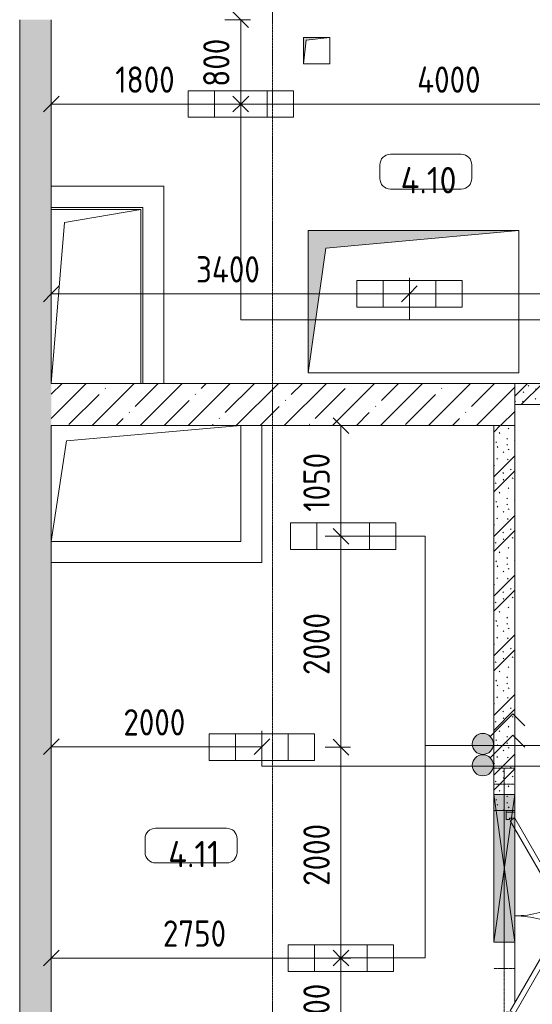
# Model space of a CAD drawing. Header units: millimetres. Extents: x -32229 to 170644, y -13689 to 125138.
# Tile 26 of 208: x -15865 to -10998, y 66011 to 75350. Entities that reach past the tile are written whole.
import ezdxf

# ---------------------------------------------------------------- set-up
doc = ezdxf.new("R2010")
doc.units = ezdxf.units.MM
doc.linetypes.add('3_ Штрих_ 1 х 1 мм', pattern=[2, 1, -1])
doc.linetypes.add('ADSK_Линия сетки', pattern=[25, 20, -2.5, 0, -2.5])
for name, color, linetype, lineweight in [('A-ANNO-DIMS', 7, 'Continuous', 9), ('A-ANNO-DIMS-200', 7, 'Continuous', 9), ('A-ANNO-NOTE', 7, 'Continuous', 18), ('A-AREA-IDEN', 7, 'Continuous', 9), ('A-DOOR', 7, 'Continuous', 18), ('A-DOOR-FRAM', 7, 'Continuous', 9), ('A-FLOR', 7, 'Continuous', 18), ('A-GLAZ', 7, 'Continuous', 18), ('A-WALL', 7, 'Continuous', 18), ('A-WALL-PATT', 7, 'Continuous', 40), ('I-WALL', 7, 'Continuous', 18), ('M-EQPM', 7, 'Continuous', 18), ('S-BEAM', 7, 'Continuous', 18), ('S-GRID', 7, 'Continuous', 9)]:
    doc.layers.add(name, color=color, linetype=linetype, lineweight=lineweight)
doc.layers.add('A-DETL', color=7, linetype='Continuous', lineweight=9, true_color=0x00a600)
doc.styles.add('GOST Common_5', font='GOST_Common.ttf', dxfattribs={"height": 250})
doc.styles.add('GOST Common_6', font='GOST_Common.ttf', dxfattribs={"width": 0.9, "height": 250})
doc.dimstyles.new('ГОСТ_2_5_мм2', dxfattribs={"dimscale": 304.8, "dimtxt": 251.428749, "dimasz": 0.492126, "dimexe": 0.492126, "dimexo": 0.656168, "dimgap": 0.098425, "dimtad": 1, "dimdec": 0, "dimdsep": 46, "dimtxsty": 'GOST Common_6', "dimblk1": 'OBLIQUE', "dimblk2": 'OBLIQUE', "dimsah": 1, "dimcen": 0.09, "dimazin": 2, "dimtfac": 1, "dimtdec": 4, "dimtix": 1, "dimtmove": 0, "dimatfit": 3, "dimfxl": 1, "dimtvp": 1, "dimtolj": 1, "dimtzin": 0, "dimarcsym": 2})
doc.dimstyles.new('ГОСТ_2_5_мм2_1', dxfattribs={"dimscale": 304.8, "dimtxt": 251.428749, "dimasz": 0.492126, "dimexe": 0.492126, "dimexo": 0.656168, "dimgap": 0.098425, "dimtad": 1, "dimdec": 0, "dimdsep": 46, "dimtxsty": 'GOST Common_6', "dimblk1": 'OBLIQUE', "dimblk2": 'OBLIQUE', "dimsah": 1, "dimcen": 0.09, "dimazin": 2, "dimtfac": 1, "dimtdec": 4, "dimtix": 1, "dimtmove": 0, "dimatfit": 3, "dimfxl": 1, "dimtvp": 1, "dimtolj": 1, "dimtzin": 0, "dimarcsym": 2})
pattern_1 = [(45, (0, 0), (-228.0985, 228.0985), []), (45, (228.1, 0), (-228.0985, 228.0985), [403.225, -80.645, 6.706, -73.939])]
pattern_2 = [(135, (300.56, 377.28), (-565.6854, 6e-14), [10, -790]), (135, (349.8, 474.73), (-565.6854, 6e-14), [10, -790]), (135, (423.93, 473.06), (-565.6854, 6e-14), [10, -790]), (135, (229.92, 447.9), (-565.6854, 6e-14), [10, -790]), (135, (155.08, 447.9), (-565.6854, 6e-14), [10, -790]), (135, (114.9, 369.03), (-565.6854, 6e-14), [10, -790]), (135, (132.43, 285.8), (-565.6854, 6e-14), [10, -790]), (135, (214.66, 322), (-565.6854, 6e-14), [10, -790]), (135, (198.16, 261.88), (-565.6854, 6e-14), [10, -790]), (135, (45.2, 272.9), (-565.6854, 6e-14), [10, -790]), (135, (42.32, 336.16), (-565.6854, 6e-14), [10, -790]), (135, (92.26, 192.24), (-565.6854, 6e-14), [10, -790]), (135, (7.07, 149.2), (-565.6854, 6e-14), [10, -790]), (135, (80.6, 95.1), (-565.6854, 6e-14), [10, -790]), (135, (79.53, 36.94), (-565.6854, 6e-14), [10, -790]), (135, (153.87, 74.56), (-565.6854, 6e-14), [10, -790]), (135, (228.35, 124.8), (-565.6854, 6e-14), [10, -790]), (135, (279.75, 180.4), (-565.6854, 6e-14), [10, -790]), (135, (282.9, 31.63), (-565.6854, 6e-14), [10, -790]), (135, (377.38, 53.45), (-565.6854, 6e-14), [10, -790]), (135, (352.28, 102.7), (-565.6854, 6e-14), [10, -790]), (135, (354.05, 0), (-565.6854, 6e-14), [10, -790]), (135, (553.23, 16.45), (-565.6854, 6e-14), [10, -790]), (135, (542.38, 63.45), (-565.6854, 6e-14), [10, -790]), (135, (536.58, 239.3), (-565.6854, 6e-14), [10, -790]), (135, (475.85, 203.9), (-565.6854, 6e-14), [10, -790]), (135, (475.85, 316.54), (-565.6854, 6e-14), [10, -790]), (135, (520.8, 408.7), (-565.6854, 6e-14), [10, -790]), (135, (551.1, 470.8), (-565.6854, 6e-14), [10, -790]), (135, (235.25, 537.93), (-565.6854, 6e-14), [10, -790]), (135, (407.25, 547.65), (-565.6854, 6e-14), [10, -790]), (135, (94.5, 558.6), (-565.6854, 6e-14), [10, -790]), (135, (46.4, 532.3), (-565.6854, 6e-14), [10, -790]), (135, (85.56, 465.04), (-565.6854, 6e-14), [10, -790]), (135, (355.53, 181.14), (-565.6854, 6e-14), [10, -790]), (135, (362.23, 243.6), (-565.6854, 6e-14), [10, -790]), (135, (413.45, 344.1), (-565.6854, 6e-14), [10, -790]), (135, (286.3, 273.25), (-565.6854, 6e-14), [10, -790]), (135, (423.02, 263.72), (-565.6854, 6e-14), [10, -790]), (135, (162.94, 190.2), (-565.6854, 6e-14), [10, -790]), (135, (470.25, 120.93), (-565.6854, 6e-14), [10, -790]), (135, (484.48, 9.78), (-565.6854, 6e-14), [10, -790]), (45, (0, 212.13), (-565.6854, 0), []), (45, (212.13, 0), (-565.6854, 0), []), (45, (353.55, 0), (-565.6854, 0), []), (45, (0, 353.55), (-565.6854, 0), [])]

# ---------------------------------------------------------------- blocks, each defined once
blk = doc.blocks.new('АР_Дверь двупольная - 2000х2100h_925_925__техн_-5781664--01 ЭО')
at = {"layer": 'A-DOOR', "color": 253, "lineweight": 13, "true_color": 0xaaaaaa}
for p, q in [((-925, 100), (-123.9, 562.5)), ((-123.9, 562.5), (-98.9, 519.2)), ((123.9, 562.5), (98.9, 519.2)), ((925, 100), (123.9, 562.5)), ((-98.9, 519.2), (-825, 100)), ((98.9, 519.2), (900, 56.7)), ((-900, 56.7), (-925, 100)), ((-825, 100), (-900, 56.7)), ((900, 56.7), (925, 100))]:
    blk.add_line(p, q, dxfattribs=at)
at = {"layer": 'A-DOOR', "color": 253, "lineweight": 5, "true_color": 0xaaaaaa}
for p, q in [((-296.2, 520.8), (-207.4, 572.1)), ((-160.4, 550.7), (-166.4, 561.1)), ((160.4, 550.7), (166.4, 561.1)), ((296.2, 520.8), (207.4, 572.1)), ((-283.7, 499.2), (-296.2, 520.8)), ((-283.7, 499.2), (-194.9, 550.4)), ((-149.6, 556.9), (-192.9, 531.9)), ((-192.9, 531.9), (-188.9, 525)), ((-182.1, 538.2), (-188.1, 548.6)), ((-159.9, 474.8), (-163.9, 481.7)), ((-116.6, 499.8), (-159.9, 474.8)), ((-145.6, 550), (-149.6, 556.9)), ((-149.1, 481), (-143, 470.6)), ((-127.4, 493.5), (-121.4, 483.1)), ((-120.6, 506.7), (-116.6, 499.8)), ((120.6, 506.7), (116.6, 499.8)), ((116.6, 499.8), (159.9, 474.8)), ((127.4, 493.5), (121.4, 483.1)), ((149.1, 481), (143, 470.6)), ((145.6, 550), (149.6, 556.9)), ((149.6, 556.9), (192.9, 531.9)), ((159.9, 474.8), (163.9, 481.7)), ((182.1, 538.2), (188.1, 548.6)), ((192.9, 531.9), (188.9, 525)), ((283.7, 499.2), (194.9, 550.4)), ((283.7, 499.2), (296.2, 520.8)), ((-233.7, 412.5), (-144.9, 463.8)), ((-233.7, 412.5), (-221.2, 390.9)), ((-221.2, 390.9), (-132.4, 442.2)), ((221.2, 390.9), (132.4, 442.2)), ((233.7, 412.5), (144.9, 463.8)), ((233.7, 412.5), (221.2, 390.9))]:
    blk.add_line(p, q, dxfattribs=at)
for centre, radius, start, end in [((-192.4, 546.1), 30, 30, 120), ((-925, 100), 925, 0, 30), ((925, 100), 925, 150, 180), ((192.4, 546.1), 30, 60, 150), ((-192.4, 546.1), 4.99, 30, 120), ((-147.4, 468.1), 4.99, 300, 30), ((-147.4, 468.1), 30, 300, 30), ((147.4, 468.1), 30, 150, 240), ((147.4, 468.1), 4.99, 150, 240), ((192.4, 546.1), 4.99, 60, 150)]:
    blk.add_arc(centre, radius, start, end, dxfattribs=at)
at = {"layer": 'A-DOOR-FRAM', "color": 253, "lineweight": 13, "true_color": 0xaaaaaa}
for p, q in [((-985, 100), (-1000, 100)), ((-985, 100), (-925, 100)), ((-985, 20), (-985, 100)), ((-925, 100), (-925, 50)), ((985, 100), (925, 100)), ((925, 100), (925, 50)), ((985, 20), (985, 100)), ((985, 100), (1000, 100)), ((-985, 20), (-1000, 20)), ((-915, 20), (-985, 20)), ((-925, 50), (-915, 50)), ((-915, 50), (-915, 20)), ((925, 50), (915, 50)), ((915, 50), (915, 20)), ((915, 20), (985, 20)), ((985, 20), (1000, 20))]:
    blk.add_line(p, q, dxfattribs=at)
blk = doc.blocks.new('АР_Отверстие прямоугольное - ОВВ-4780487--01 ЭО')
at = {"layer": 'A-GLAZ', "lineweight": 13, "true_color": 0xf0f0f0}
blk.add_hatch(color=7, dxfattribs=at).paths.add_polyline_path([(-575, -100), (825, -100), (825, 100), (-575, 100)])
at = {"layer": 'A-GLAZ', "color": 253, "lineweight": 5, "true_color": 0xaaaaaa}
for p, q in [((825, 100), (-575, -100)), ((-575, 100), (825, -100))]:
    blk.add_line(p, q, dxfattribs=at)
at = {"layer": 'A-GLAZ', "color": 253, "lineweight": 13, "true_color": 0xaaaaaa}
for p, q in [((825, 100), (-575, 100)), ((-575, 100), (-575, -100)), ((-575, 100), (-575, -100)), ((825, -100), (825, 100)), ((825, 100), (825, -100)), ((-575, -100), (825, -100))]:
    blk.add_line(p, q, dxfattribs=at)
blk = doc.blocks.new('АР_Канал вертикальный прямоугольный - ОВ-6392396--01 ЭО')
at = {"layer": 'M-EQPM', "color": 253, "lineweight": 13, "true_color": 0xaaaaaa}
for p, q in [((425, 825), (-425, 825)), ((-425, 825), (425, 825)), ((-300, 700), (425, 825)), ((425, -825), (425, 825)), ((425, 825), (425, -825)), ((-425, -825), (-300, 700))]:
    blk.add_line(p, q, dxfattribs=at)
blk = doc.blocks.new('АР_Канал вертикальный прямоугольный - ОВ-6392399--01 ЭО')
at = {"layer": 'M-EQPM', "color": 253, "lineweight": 13, "true_color": 0xaaaaaa}
for p, q in [((-755, 405), (900, 550)), ((900, -550), (900, 550)), ((900, 550), (900, -550)), ((-900, -550), (-755, 405)), ((-900, -550), (900, -550)), ((900, -550), (-900, -550))]:
    blk.add_line(p, q, dxfattribs=at)
blk = doc.blocks.new('АР_Перемычка - 200_Уx2_75x5__250-250-7318434--01 ЭО')
at = {"layer": 'S-BEAM', "color": 9, "linetype": '3_ Штрих_ 1 х 1 мм', "lineweight": 15, "true_color": 0xc4c4c4}
for p, q in [((-950, 100), (-950, -100)), ((950, 100), (950, -100)), ((-950, 0), (-700, 0)), ((-700, 0), (700, 0)), ((700, 0), (950, 0))]:
    blk.add_line(p, q, dxfattribs=at)
blk = doc.blocks.new('АР_Канал вертикальный прямоугольный - ОВ-6260153--01 ЭО')
at = {"layer": 'M-EQPM', "lineweight": 13, "true_color": 0xe2e2e2}
blk.add_hatch(color=254, dxfattribs=at).paths.add_polyline_path([(-1000, -675), (-832.5, 507.5), (1000, 675), (-1000, 675), (-1000, -586.1)])
at = {"layer": 'M-EQPM', "color": 253, "lineweight": 13, "true_color": 0xaaaaaa}
for p, q in [((1000, 675), (-1000, 675)), ((-1000, 675), (-1000, -675)), ((1000, 675), (-1000, 675)), ((-1000, 675), (-1000, -675)), ((-1000, -675), (-1000, 675)), ((-1000, 675), (1000, 675)), ((-832.5, 507.5), (1000, 675)), ((-832.5, 507.5), (1000, 675)), ((1000, -675), (1000, 675)), ((1000, 675), (1000, -675)), ((-1000, -675), (-832.5, 507.5)), ((-1000, -675), (-832.5, 507.5)), ((-1000, -675), (1000, -675)), ((1000, -675), (-1000, -675))]:
    blk.add_line(p, q, dxfattribs=at)
blk = doc.blocks.new('АР_Канал вертикальный прямоугольный - ВК-6260049--01 ЭО')
at = {"layer": 'M-EQPM', "lineweight": 13, "true_color": 0xe2e2e2}
blk.add_hatch(color=254, dxfattribs=at).paths.add_polyline_path([(-125, -125), (-100, 100), (125, 125), (-125, 125)])
at = {"layer": 'M-EQPM', "color": 253, "lineweight": 13, "true_color": 0xaaaaaa}
for p, q in [((125, 125), (-125, 125)), ((-125, 125), (-125, -125)), ((125, 125), (-125, 125)), ((-125, 125), (-125, -125)), ((-125, -125), (-125, 125)), ((-125, 125), (125, 125)), ((-125, -125), (-100, 100)), ((-125, -125), (-100, 100)), ((-100, 100), (125, 125)), ((-100, 100), (125, 125)), ((125, -125), (125, 125)), ((125, 125), (125, -125)), ((-125, -125), (125, -125)), ((125, -125), (-125, -125))]:
    blk.add_line(p, q, dxfattribs=at)
blk = doc.blocks.new('АР_Перемычка - 200_Уx2_75x5__Оп_250-400_75x5_-7342830--01 ЭО')
at = {"layer": 'S-BEAM', "color": 9, "linetype": '3_ Штрих_ 1 х 1 мм', "lineweight": 15, "true_color": 0xc4c4c4}
for p, q in [((-1250, 100), (-1250, -100)), ((1400, 100), (1400, -100)), ((-1250, 0), (-1150, 0)), ((-1150, 0), (250, 0)), ((250, 0), (1400, 0))]:
    blk.add_line(p, q, dxfattribs=at)
blk = doc.blocks.new('Наметкина 10_РД_АР_П_rvt-1--01 ЭО')
at = {"layer": 'A-WALL-PATT', "lineweight": 5, "true_color": 0xaaaaaa}
h = blk.add_hatch(dxfattribs=at)
h.set_pattern_fill('FP_1', color=253, style=0, pattern_type=2)
h.set_pattern_definition(pattern_1)
h.paths.add_polyline_path([(-15564.7, 36375), (-15564.7, 75350), (-15864.7, 75350), (-15864.7, 36375)])
h = blk.add_hatch(dxfattribs=at)
h.set_pattern_fill('FP_1', color=253, style=0, pattern_type=2)
h.set_pattern_definition(pattern_1)
h.paths.add_polyline_path([(-11164.7, 71500), (-11164.7, 71900), (-15564.7, 71900), (-15564.7, 71500), (-11525.4, 71500)])
h = blk.add_hatch(dxfattribs=at)
h.set_pattern_fill('FP_6', color=253, style=0, pattern_type=2)
h.set_pattern_definition(pattern_2)
h.paths.add_polyline_path([(-6444.7, 71700), (-6264.7, 71700), (-6264.7, 71900), (-7714.7, 71900), (-7714.7, 71700), (-6704.7, 71700)])
h.paths.add_polyline_path([(-11164.7, 71700), (-9714.7, 71700), (-9714.7, 71900), (-11164.7, 71900)])
h = blk.add_hatch(dxfattribs=at)
h.set_pattern_fill('FP_6', color=253, style=0, pattern_type=2)
h.set_pattern_definition(pattern_2)
h.paths.add_polyline_path([(-11164.7, 65450), (-11164.7, 65850), (-11364.7, 65850), (-11364.7, 65450)])
h.paths.add_polyline_path([(-11164.7, 67850), (-11164.7, 71500), (-11364.7, 71500), (-11364.7, 67850)])
at = {"layer": 'A-FLOR', "color": 253, "lineweight": 13, "true_color": 0xaaaaaa}
for p, q in [((-11164.7, 67835), (-11164.7, 67850)), ((-11164.7, 67835), (-11164.7, 67850)), ((-11164.7, 66600), (-11164.7, 67675)), ((-11164.7, 66600), (-11164.7, 67675)), ((-11164.7, 66025), (-11164.7, 66600)), ((-11164.7, 66025), (-11164.7, 66600))]:
    blk.add_line(p, q, dxfattribs=at)
at = {"layer": 'A-WALL', "color": 253, "lineweight": 13, "true_color": 0xaaaaaa}
for p, q in [((-15864.7, 75350), (-15864.7, 36375)), ((-15564.7, 71900), (-15564.7, 75350)), ((-11164.7, 71900), (-15564.7, 71900)), ((-11164.7, 71500), (-11164.7, 71900)), ((-15564.7, 65450), (-15564.7, 71500)), ((-15564.7, 71500), (-11164.7, 71500))]:
    blk.add_line(p, q, dxfattribs=at)
at = {"layer": 'I-WALL', "color": 253, "lineweight": 13, "true_color": 0xaaaaaa}
for p, q in [((-15564.7, 73770), (-14694.7, 73770)), ((-14494.7, 73770), (-14694.7, 73770)), ((-14494.7, 73770), (-14494.7, 71900)), ((-14694.7, 73570), (-15564.7, 73570)), ((-14694.7, 71900), (-14694.7, 73570)), ((-10229.7, 71900), (-11164.7, 71900)), ((-11164.7, 71900), (-11164.7, 71700)), ((-11164.7, 71700), (-10229.7, 71700)), ((-13564.7, 71500), (-13564.7, 70200)), ((-11364.7, 71500), (-11364.7, 68000)), ((-11164.7, 71500), (-11364.7, 71500)), ((-11164.7, 68000), (-11164.7, 71500)), ((-13764.7, 70200), (-15564.7, 70200)), ((-13764.7, 70200), (-13564.7, 70200)), ((-11364.7, 68000), (-11364.7, 67850)), ((-11164.7, 67850), (-11164.7, 68000)), ((-11364.7, 67850), (-11164.7, 67850))]:
    blk.add_line(p, q, dxfattribs=at)
at = {"layer": 'A-DOOR', "color": 253, "lineweight": 13, "true_color": 0xaaaaaa, "rotation": 269.9999999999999}
blk.add_blockref('АР_Дверь двупольная - 2000х2100h_925_925__техн_-5781664--01 ЭО', (-11264.7, 66850), dxfattribs=at)
at = {"layer": 'A-GLAZ', "color": 253, "lineweight": 13, "true_color": 0xaaaaaa, "rotation": 89.99999999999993}
blk.add_blockref('АР_Отверстие прямоугольное - ОВВ-4780487--01 ЭО', (-11264.7, 67175), dxfattribs=at)
at = {"layer": 'M-EQPM', "color": 253, "lineweight": 13, "true_color": 0xaaaaaa}
for name, p in [('АР_Канал вертикальный прямоугольный - ВК-6260049--01 ЭО', (-13044.7, 75055)), ('АР_Канал вертикальный прямоугольный - ОВ-6392396--01 ЭО', (-15139.7, 72725)), ('АР_Канал вертикальный прямоугольный - ОВ-6260153--01 ЭО', (-12124.7, 72675)), ('АР_Канал вертикальный прямоугольный - ОВ-6392399--01 ЭО', (-14664.7, 70950))]:
    blk.add_blockref(name, p, dxfattribs=at)
at = {"layer": 'S-BEAM', "color": 253, "lineweight": 13, "true_color": 0xaaaaaa}
for name, p, rotation in [('АР_Перемычка - 200_Уx2_75x5__250-250-7318434--01 ЭО', (-11264.7, 67300), 89.99999999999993), ('АР_Перемычка - 200_Уx2_75x5__Оп_250-400_75x5_-7342830--01 ЭО', (-11264.7, 66850), 269.9999999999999)]:
    blk.add_blockref(name, p, dxfattribs=dict(at, rotation=rotation))
blk = doc.blocks.new('Марка помещения 2 - Марка помещения 2-1605974--01 ЭО')
at = {"layer": 'A-AREA-IDEN', "color": 253, "true_color": 0xaaaaaa}
for p, q in [((-1.797, 0.841), (1.569, 0.841)), ((-2.297, -0.309), (-2.297, 0.341)), ((2.069, 0.341), (2.069, -0.309)), ((1.569, -0.809), (-1.797, -0.809))]:
    blk.add_line(p, q, dxfattribs=at)
for centre, start, end in [((-1.797, 0.341), 90, 180), ((1.569, 0.341), 0, 90), ((-1.797, -0.309), 180, 270), ((1.569, -0.309), 270, 360)]:
    blk.add_arc(centre, 0.5, start, end, dxfattribs=at)
blk = doc.blocks.new('DIMBLOCK260--01 ЭО')
at = {"layer": 'A-ANNO-DIMS-200'}
for p, q in [((-12815, 66449.8), (-12890, 66524.8)), ((-12721, 66449.8), (-12965, 66449.8)), ((-12815, 65450), (-12815, 66449.8)), ((-12815, 66449.8), (-12740, 66374.8)), ((-12815, 66449.8), (-12721, 66449.8)), ((-12815, 65450), (-12890, 65525)), ((-12721, 65450), (-12965, 65450)), ((-12815, 65450), (-12740, 65375)), ((-12815, 65450), (-12721, 65450))]:
    blk.add_line(p, q, dxfattribs=at)
at = {"layer": 'A-ANNO-DIMS-200', "color": 0, "insert": (-13171.7, 65658), "char_height": 250, "width": 700.591, "attachment_point": 1, "rotation": 90, "line_spacing_factor": 1.022761, "style": 'GOST Common_6'}
blk.add_mtext('1000', dxfattribs=at)
blk = doc.blocks.new('_Oblique')
at = {"color": 0, "linetype": 'ByBlock', "lineweight": -2}
blk.add_line((-0.5, -0.5), (0.5, 0.5), dxfattribs=at)
blk = doc.blocks.new('DIMBLOCK261--01 ЭО')
at = {"layer": 'A-ANNO-DIMS-200'}
for p, q in [((-12815, 68449.9), (-12890, 68524.9)), ((-12725.1, 68449.9), (-12965, 68449.9)), ((-12815, 66449.8), (-12815, 68449.9)), ((-12815, 68449.9), (-12740, 68374.9)), ((-12815, 68449.9), (-12725.1, 68449.9)), ((-12815, 66449.8), (-12890, 66524.8)), ((-12721, 66449.8), (-12965, 66449.8)), ((-12815, 66449.8), (-12740, 66374.8)), ((-12815, 66449.8), (-12721, 66449.8))]:
    blk.add_line(p, q, dxfattribs=at)
at = {"layer": 'A-ANNO-DIMS-200', "color": 0, "insert": (-13171.7, 67134.5), "char_height": 250, "width": 756.843, "attachment_point": 1, "rotation": 90, "line_spacing_factor": 1.022761, "style": 'GOST Common_6'}
blk.add_mtext('2000', dxfattribs=at)
blk = doc.blocks.new('DIMBLOCK262--01 ЭО')
at = {"layer": 'A-ANNO-DIMS-200'}
for p, q in [((-12815, 70450.3), (-12890, 70525.3)), ((-12721, 70450.3), (-12965, 70450.3)), ((-12815, 68449.9), (-12815, 70450.3)), ((-12815, 70450.3), (-12740, 70375.3)), ((-12815, 70450.3), (-12721, 70450.3)), ((-12815, 68449.9), (-12890, 68524.9)), ((-12725.1, 68449.9), (-12965, 68449.9)), ((-12815, 68449.9), (-12740, 68374.9)), ((-12815, 68449.9), (-12725.1, 68449.9))]:
    blk.add_line(p, q, dxfattribs=at)
at = {"layer": 'A-ANNO-DIMS-200', "color": 0, "insert": (-13171.7, 69134.7), "char_height": 250, "width": 756.843, "attachment_point": 1, "rotation": 90, "line_spacing_factor": 1.022761, "style": 'GOST Common_6'}
blk.add_mtext('2000', dxfattribs=at)
blk = doc.blocks.new('DIMBLOCK263--01 ЭО')
at = {"layer": 'A-ANNO-DIMS-200'}
for p, q in [((-12815, 71500), (-12890, 71575)), ((-12721, 71500), (-12965, 71500)), ((-12815, 70450.3), (-12815, 71500)), ((-12815, 71500), (-12740, 71425)), ((-12815, 71500), (-12721, 71500)), ((-12815, 70450.3), (-12890, 70525.3)), ((-12721, 70450.3), (-12965, 70450.3)), ((-12815, 70450.3), (-12740, 70375.3)), ((-12815, 70450.3), (-12721, 70450.3))]:
    blk.add_line(p, q, dxfattribs=at)
at = {"layer": 'A-ANNO-DIMS-200', "color": 0, "insert": (-13171.7, 70683.2), "char_height": 250, "width": 700.591, "attachment_point": 1, "rotation": 90, "line_spacing_factor": 1.022761, "style": 'GOST Common_6'}
blk.add_mtext('1050', dxfattribs=at)
blk = doc.blocks.new('DIMBLOCK264--01 ЭО')
at = {"layer": 'A-ANNO-DIMS-200'}
for p, q in [((-15564.7, 68360), (-15564.7, 68603.9)), ((-13564.6, 68360), (-13564.6, 68603.9)), ((-15564.7, 68453.9), (-15489.7, 68528.9)), ((-13564.6, 68453.9), (-13489.6, 68528.9)), ((-15564.7, 68453.9), (-15639.7, 68378.9)), ((-15564.7, 68453.9), (-13564.6, 68453.9)), ((-15564.7, 68453.9), (-15564.7, 68360)), ((-13564.6, 68453.9), (-13639.6, 68378.9)), ((-13564.6, 68453.9), (-13564.6, 68360))]:
    blk.add_line(p, q, dxfattribs=at)
at = {"layer": 'A-ANNO-DIMS-200', "color": 0, "insert": (-14880, 68810.6), "char_height": 250, "width": 756.843, "attachment_point": 1, "line_spacing_factor": 1.022761, "style": 'GOST Common_6'}
blk.add_mtext('2000', dxfattribs=at)
blk = doc.blocks.new('DIMBLOCK265--01 ЭО')
at = {"layer": 'A-ANNO-DIMS-200'}
for p, q in [((-15564.7, 66356.3), (-15564.7, 66600.2)), ((-12814.6, 66356.3), (-12814.6, 66600.2)), ((-15564.7, 66450.2), (-15489.7, 66525.2)), ((-12814.6, 66450.2), (-12739.6, 66525.2)), ((-15564.7, 66450.2), (-15639.7, 66375.2)), ((-15564.7, 66450.2), (-12814.6, 66450.2)), ((-15564.7, 66450.2), (-15564.7, 66356.3)), ((-12814.6, 66450.2), (-12889.6, 66375.2)), ((-12814.6, 66450.2), (-12814.6, 66356.3))]:
    blk.add_line(p, q, dxfattribs=at)
at = {"layer": 'A-ANNO-DIMS-200', "color": 0, "insert": (-14505, 66806.9), "char_height": 250, "width": 756.843, "attachment_point": 1, "line_spacing_factor": 1.022761, "style": 'GOST Common_6'}
blk.add_mtext('2750', dxfattribs=at)
blk = doc.blocks.new('DIMBLOCK266--01 ЭО')
at = {"layer": 'A-ANNO-DIMS-200'}
for p, q in [((-15564.7, 74455.9), (-15564.7, 74699.8)), ((-15564.7, 74549.8), (-15489.7, 74624.8)), ((-13765.2, 74455.9), (-13765.2, 74699.8)), ((-13765.2, 74549.8), (-13690.2, 74624.8)), ((-15564.7, 74549.8), (-15639.7, 74474.8)), ((-15564.7, 74549.8), (-13765.2, 74549.8)), ((-15564.7, 74549.8), (-15564.7, 74455.9)), ((-13765.2, 74549.8), (-13840.2, 74474.8)), ((-13765.2, 74549.8), (-13765.2, 74455.9))]:
    blk.add_line(p, q, dxfattribs=at)
at = {"layer": 'A-ANNO-DIMS-200', "color": 0, "insert": (-14956.9, 74906.5), "char_height": 250, "width": 700.591, "attachment_point": 1, "line_spacing_factor": 1.022761, "style": 'GOST Common_6'}
blk.add_mtext('1800', dxfattribs=at)
blk = doc.blocks.new('DIMBLOCK267--01 ЭО')
at = {"layer": 'A-ANNO-DIMS-200'}
for p, q in [((-13765.2, 74455.9), (-13765.2, 74699.8)), ((-13765.2, 74549.8), (-13690.2, 74624.8)), ((-9765.2, 74455.9), (-9765.2, 74699.8)), ((-9765.2, 74549.8), (-9690.2, 74624.8)), ((-13765.2, 74549.8), (-13840.2, 74474.8)), ((-13765.2, 74549.8), (-9765.2, 74549.8)), ((-13765.2, 74549.8), (-13765.2, 74455.9)), ((-9765.2, 74549.8), (-9840.2, 74474.8)), ((-9765.2, 74549.8), (-9765.2, 74455.9))]:
    blk.add_line(p, q, dxfattribs=at)
at = {"layer": 'A-ANNO-DIMS-200', "color": 0, "insert": (-12091.2, 74906.5), "char_height": 250, "width": 782.412, "attachment_point": 1, "line_spacing_factor": 1.022761, "style": 'GOST Common_6'}
blk.add_mtext('4000', dxfattribs=at)
blk = doc.blocks.new('DIMBLOCK269--01 ЭО')
at = {"layer": 'A-ANNO-DIMS-200'}
for p, q in [((-15564.7, 72656.2), (-15564.7, 72900.1)), ((-12165.1, 72656.2), (-12165.1, 72900.1)), ((-15564.7, 72750.1), (-15489.7, 72825.1)), ((-12165.1, 72750.1), (-12090.1, 72825.1)), ((-15564.7, 72750.1), (-15639.7, 72675.1)), ((-15564.7, 72750.1), (-12165.1, 72750.1)), ((-15564.7, 72750.1), (-15564.7, 72656.2)), ((-12165.1, 72750.1), (-12240.1, 72675.1)), ((-12165.1, 72750.1), (-12165.1, 72656.2))]:
    blk.add_line(p, q, dxfattribs=at)
at = {"layer": 'A-ANNO-DIMS-200', "color": 0, "insert": (-14190.9, 73106.8), "char_height": 250, "width": 782.412, "attachment_point": 1, "line_spacing_factor": 1.022761, "style": 'GOST Common_6'}
blk.add_mtext('3400', dxfattribs=at)
blk = doc.blocks.new('DIMBLOCK270--01 ЭО')
at = {"layer": 'A-ANNO-DIMS-200'}
for p, q in [((-12165.1, 72656.2), (-12165.1, 72900.1)), ((-8164.8, 72656.2), (-8164.8, 72900.1)), ((-12165.1, 72750.1), (-12090.1, 72825.1)), ((-8164.8, 72750.1), (-8089.8, 72825.1)), ((-12165.1, 72750.1), (-12240.1, 72675.1)), ((-12165.1, 72750.1), (-8164.8, 72750.1)), ((-12165.1, 72750.1), (-12165.1, 72656.2)), ((-8164.8, 72750.1), (-8239.8, 72675.1)), ((-8164.8, 72750.1), (-8164.8, 72656.2))]:
    blk.add_line(p, q, dxfattribs=at)
at = {"layer": 'A-ANNO-DIMS-200', "color": 0, "insert": (-10491, 73106.8), "char_height": 250, "width": 782.412, "attachment_point": 1, "line_spacing_factor": 1.022761, "style": 'GOST Common_6'}
blk.add_mtext('4000', dxfattribs=at)
blk = doc.blocks.new('DIMBLOCK272--01 ЭО')
at = {"layer": 'A-ANNO-DIMS-200'}
for p, q in [((-13765.8, 75350), (-13840.8, 75425)), ((-13671.9, 75350), (-13915.8, 75350)), ((-13765.8, 74550.3), (-13765.8, 75350)), ((-13765.8, 75350), (-13690.8, 75275)), ((-13765.8, 75350), (-13671.9, 75350)), ((-13765.8, 74550.3), (-13840.8, 74625.3)), ((-13671.9, 74550.3), (-13915.8, 74550.3)), ((-13765.8, 74550.3), (-13690.8, 74475.3)), ((-13765.8, 74550.3), (-13671.9, 74550.3))]:
    blk.add_line(p, q, dxfattribs=at)
at = {"layer": 'A-ANNO-DIMS-200', "color": 0, "insert": (-14122.5, 74713.6), "char_height": 250, "width": 567.632, "attachment_point": 1, "rotation": 90, "line_spacing_factor": 1.022761, "style": 'GOST Common_6'}
blk.add_mtext('800', dxfattribs=at)

msp = doc.modelspace()

# ---------------------------------------------------------------- hatches: boundary and pattern name
at = {"layer": 'A-ANNO-NOTE', "lineweight": 5, "true_color": 0x0000ff}
h = msp.add_hatch(color=5, dxfattribs=at)
h.paths.add_polyline_path([(-11557.8, 68437.7), (-11551.6, 68426.4), (-11532.1, 68404.3)])
h.paths.add_polyline_path([(-11473.1, 68380.8), (-11452.8, 68381.7), (-11433.1, 68386.7), (-11398.8, 68408), (-11392.4, 68414.6), (-11381.5, 68429.5), (-11370.8, 68455), (-11367.5, 68480.6), (-11372.4, 68511.5), (-11383.5, 68534.8), (-11404.3, 68558.1), (-11421.3, 68569.3), (-11436.6, 68575.7), (-11462, 68580.4), (-11480.4, 68579.8), (-11507.1, 68572.4), (-11525.4, 68562.1), (-11542.7, 68546.6), (-11553.5, 68531.7), (-11564.2, 68506.2), (-11567.5, 68480.6), (-11562.6, 68449.7), (-11557.8, 68437.7), (-11525.4, 68399.6), (-11513.7, 68391.9), (-11498.4, 68385.5)])
at = {"layer": 'A-ANNO-NOTE', "lineweight": 5, "true_color": 0xff0000}
msp.add_hatch(color=1, dxfattribs=at).paths.add_polyline_path([(-11473.1, 68178.3), (-11452.8, 68179.2), (-11433.1, 68184.2), (-11398.8, 68205.5), (-11392.4, 68212.1), (-11381.5, 68227), (-11370.8, 68252.5), (-11367.5, 68278.1), (-11372.4, 68309), (-11383.5, 68332.3), (-11404.3, 68355.6), (-11421.3, 68366.8), (-11436.6, 68373.2), (-11462, 68377.9), (-11480.4, 68377.3), (-11507.1, 68369.9), (-11525.4, 68359.6), (-11542.7, 68344.1), (-11553.5, 68329.2), (-11564.2, 68303.7), (-11567.5, 68278.1), (-11562.6, 68247.2), (-11557.8, 68235.2), (-11545, 68214.9), (-11525.4, 68197.1), (-11513.7, 68189.4), (-11498.4, 68183)])

# ---------------------------------------------------------------- linework, layer by layer
at = {"layer": 'A-ANNO-NOTE', "color": 5, "lineweight": 9, "true_color": 0x0000ff}
for p, q in [((-14265.2, 74676.6), (-13265.2, 74676.6)), ((-14265.2, 74423.9), (-14265.2, 74676.6)), ((-14015.2, 74423.9), (-14015.2, 74676.6)), ((-13515.2, 74676.6), (-13515.2, 74423.9)), ((-13265.2, 74676.6), (-13265.2, 74423.9)), ((-13265.2, 74423.9), (-14265.2, 74423.9)), ((-12665.1, 72875.9), (-11665.1, 72875.9)), ((-12665.1, 72623.2), (-12665.1, 72875.9)), ((-12415.1, 72623.2), (-12415.1, 72875.9)), ((-11915.1, 72875.9), (-11915.1, 72623.2)), ((-11665.1, 72875.9), (-11665.1, 72623.2)), ((-11665.1, 72623.2), (-12665.1, 72623.2)), ((-13294.6, 70576.6), (-12294.6, 70576.6)), ((-13294.6, 70323.9), (-13294.6, 70576.6)), ((-13044.6, 70323.9), (-13044.6, 70576.6)), ((-12544.6, 70576.6), (-12544.6, 70323.9)), ((-12294.6, 70576.6), (-12294.6, 70323.9)), ((-12294.6, 70323.9), (-13294.6, 70323.9)), ((-11396.8, 68551.3), (-11182.7, 68765.4)), ((-11182.7, 68765.4), (-11069.5, 68652.2)), ((-13314.6, 66576), (-12314.6, 66576)), ((-13314.6, 66323.4), (-13314.6, 66576)), ((-13064.6, 66323.4), (-13064.6, 66576)), ((-12564.6, 66576), (-12564.6, 66323.4)), ((-12314.6, 66576), (-12314.6, 66323.4)), ((-12314.6, 66323.4), (-13314.6, 66323.4))]:
    msp.add_line(p, q, dxfattribs=at)
at = {"layer": 'A-ANNO-NOTE', "color": 1, "lineweight": 9, "true_color": 0xff0000}
for p, q in [((-14064.6, 68576.2), (-13064.6, 68576.2)), ((-14064.6, 68323.6), (-14064.6, 68576.2)), ((-13814.6, 68323.6), (-13814.6, 68576.2)), ((-13314.6, 68576.2), (-13314.6, 68323.6)), ((-13064.6, 68576.2), (-13064.6, 68323.6)), ((-11396.8, 68348.8), (-11182.7, 68562.9)), ((-11182.7, 68562.9), (-11069.5, 68449.7)), ((-13064.6, 68323.6), (-14064.6, 68323.6))]:
    msp.add_line(p, q, dxfattribs=at)
at = {"layer": 'A-ANNO-NOTE', "color": 5, "lineweight": 9, "true_color": 0x0000ff}
msp.add_circle((-11467.5, 68480.6), 100, dxfattribs=at)
at = {"layer": 'A-ANNO-NOTE', "color": 1, "lineweight": 9, "true_color": 0xff0000}
msp.add_circle((-11467.5, 68278.1), 100, dxfattribs=at)
at = {"layer": 'A-ANNO-NOTE', "color": 5, "lineweight": 9, "true_color": 0x0000ff}
for start, end in [(90, 270), (270, 90)]:
    msp.add_arc((-11467.5, 68480.6), 100, start, end, dxfattribs=at)
at = {"layer": 'A-ANNO-NOTE', "color": 1, "lineweight": 9, "true_color": 0xff0000}
for start, end in [(90, 270), (270, 90)]:
    msp.add_arc((-11467.5, 68278.1), 100, start, end, dxfattribs=at)
at = {"layer": 'A-DETL', "color": 5, "true_color": 0x0000ff}
for p, q in [((-13764.8, 72502.6), (-13764.8, 74550.3)), ((-12165.1, 72750.1), (-12165.1, 72502.6)), ((-10237.3, 72502.6), (-13764.8, 72502.6)), ((-12815, 70450.3), (-12015, 70450.3)), ((-12015, 70450.3), (-12015, 66450.3)), ((-12015, 68465.3), (-8417.3, 68465.3)), ((-12015, 66450.3), (-12815, 66450.3))]:
    msp.add_line(p, q, dxfattribs=at)
at = {"layer": 'A-DETL', "color": 1, "true_color": 0xff0000}
for p, q in [((-13564.6, 68449.9), (-13564.6, 68269.9)), ((-13564.6, 68269.9), (-9018.8, 68269.9))]:
    msp.add_line(p, q, dxfattribs=at)
at = {"layer": 'S-GRID', "color": 253, "linetype": 'ADSK_Линия сетки', "true_color": 0xaaaaaa}
msp.add_line((-13464.7, -12088.9), (-13464.7, 125138.4), dxfattribs=at)

# ---------------------------------------------------------------- block references
at = {"lineweight": 5}
msp.add_blockref('Наметкина 10_РД_АР_П_rvt-1--01 ЭО', (0, 0), dxfattribs=at)
at = {"layer": 'A-AREA-IDEN', "color": 253, "true_color": 0xaaaaaa, "xscale": 199.9999999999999, "yscale": 199.9999999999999, "zscale": 199.9999999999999}
for p in [(-11986, 73905.2), (-14214.4, 67513.4)]:
    msp.add_blockref('Марка помещения 2 - Марка помещения 2-1605974--01 ЭО', p, dxfattribs=at)

# ---------------------------------------------------------------- texts
at = {"layer": 'A-AREA-IDEN', "color": 253, "true_color": 0xaaaaaa, "char_height": 250, "attachment_point": 5, "line_spacing_factor": 1.022766, "style": 'GOST Common_5'}
for s, insert, width in [('\\pt100,200,300,400,500,600,700,800,900,1000,1100,1200,1300,1400,1500,1600,1700,1800,1900,2000,2100,2200,2300,2400,2500,2600,2700,2800,2900,3000,3100,3200;4.10', (-11982.5, 73827.8), 608), ('\\pt100,200,300,400,500,600,700,800,900,1000,1100,1200,1300,1400,1500,1600,1700,1800,1900,2000,2100,2200,2300,2400,2500,2600,2700,2800,2900,3000,3100,3200;4.11', (-14210.9, 67435.9), 556)]:
    msp.add_mtext(s, dxfattribs=dict(at, insert=insert, width=width))

# ---------------------------------------------------------------- dimensions: what is measured, and where the dimension line sits
at = {"layer": 'A-ANNO-DIMS'}
for base, p1, p2, dimstyle, override, picture, middle in [((-13765.8, 75350), (-13871.9, 74550.3), (-13871.9, 75350), 'ГОСТ_2_5_мм2_1', {"dimpost": '<>', "dimfxl": 799.739413}, 'DIMBLOCK272--01 ЭО', (-13920.8, 74950.1)), ((-12815, 71500), (-12921, 70450.3), (-12921, 71500), 'ГОСТ_2_5_мм2', {"dimpost": '<>', "dimfxl": 1049.741126}, 'DIMBLOCK263--01 ЭО', (-12970, 70975.1)), ((-12815, 70450.3), (-12925.1, 68449.9), (-12921, 70450.3), 'ГОСТ_2_5_мм2', {"dimpost": '<>', "dimfxl": 2000.337668}, 'DIMBLOCK262--01 ЭО', (-12970, 69450.1)), ((-12815, 68449.9), (-12921, 66449.8), (-12925.1, 68449.9), 'ГОСТ_2_5_мм2', {"dimpost": '<>', "dimfxl": 2000.175603}, 'DIMBLOCK261--01 ЭО', (-12970, 67449.8)), ((-12815, 66449.8), (-12921, 65450), (-12921, 66449.8), 'ГОСТ_2_5_мм2', {"dimpost": '<>', "dimfxl": 999.754125}, 'DIMBLOCK260--01 ЭО', (-12970, 65949.9))]:
    dim = msp.add_linear_dim(base=base, p1=p1, p2=p2, angle=90, dimstyle=dimstyle, override=override, dxfattribs=at)
    dim.commit()
    dim.dimension.update_dxf_attribs({"geometry": picture, "text_midpoint": middle})
for base, p1, p2, dimstyle, override, picture, middle in [((-13765.1854, 74549.8025), (-15564.7058, 74655.8685), (-13765.1854, 74655.8685), 'ГОСТ_2_5_мм2', {"dimpost": '<>', "dimfxl": 1799.520401}, 'DIMBLOCK266--01 ЭО', (-14664.9456, 74704.8025)), ((-9765.2, 74549.8), (-13765.2, 74655.9), (-9765.2, 74655.9), 'ГОСТ_2_5_мм2', {"dimpost": '<>', "dimfxl": 4000}, 'DIMBLOCK267--01 ЭО', (-11765.2, 74704.8)), ((-12165.1, 72750.1), (-15564.7, 72856.2), (-12165.1, 72856.2), 'ГОСТ_2_5_мм2', {"dimpost": '<>', "dimfxl": 3399.566208}, 'DIMBLOCK269--01 ЭО', (-13864.9, 72905.1)), ((-8164.8, 72750.1), (-12165.1, 72856.2), (-8164.8, 72856.2), 'ГОСТ_2_5_мм2_1', {"dimpost": '<>', "dimfxl": 4000.345699}, 'DIMBLOCK270--01 ЭО', (-10165, 72905.1)), ((-13564.6, 68453.9), (-15564.7, 68560), (-13564.6, 68560), 'ГОСТ_2_5_мм2', {"dimpost": '<>', "dimfxl": 2000.072588}, 'DIMBLOCK264--01 ЭО', (-14564.7, 68608.9)), ((-12814.6, 66450.2), (-15564.7, 66556.3), (-12814.6, 66556.3), 'ГОСТ_2_5_мм2', {"dimpost": '<>', "dimfxl": 2750.072588}, 'DIMBLOCK265--01 ЭО', (-14189.7, 66605.2))]:
    dim = msp.add_linear_dim(base=base, p1=p1, p2=p2, dimstyle=dimstyle, override=override, dxfattribs=at)
    dim.commit()
    dim.dimension.update_dxf_attribs({"geometry": picture, "text_midpoint": middle})

doc.saveas('drawing.dxf')
